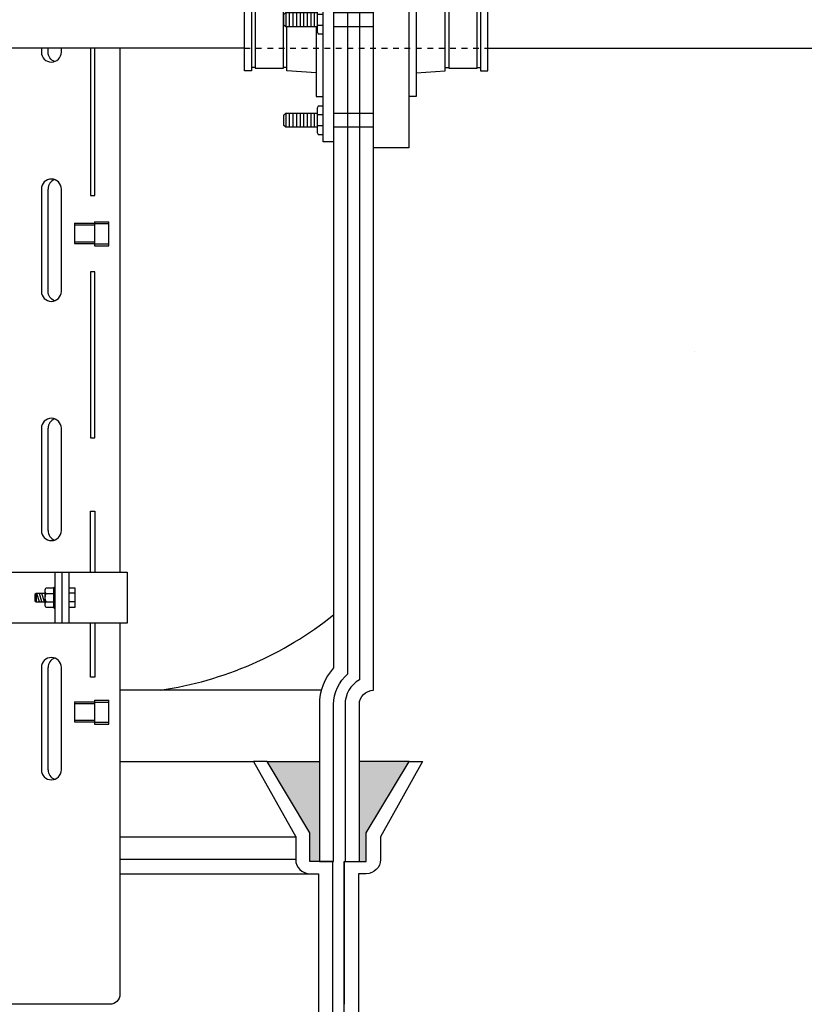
# Model space of a CAD drawing. Extents: x -285 to 5863, y 308 to 3178.
# Tile 235 of 256: x 1541 to 1554, y 918 to 935. Entities that reach past the tile are written whole.
import ezdxf

# ---------------------------------------------------------------- set-up
doc = ezdxf.new("R2010")
doc.units = 0
doc.header["$MEASUREMENT"] = 0
doc.header["$PDSIZE"] = 1
doc.linetypes.add('HIDDEN5', pattern=[0.05, 0.025, -0.025])
doc.layers.get('DEFPOINTS').update_dxf_attribs({"linetype": 'CONTINUOUS'})
for name, color, linetype in [('BOOT-CONDUIT', 1, 'CONTINUOUS'), ('CONDUIT', 2, 'CONTINUOUS'), ('DIM', 3, 'CONTINUOUS'), ('FRP-COLLAR', 1, 'CONTINUOUS'), ('FRP-SUMP', 2, 'CONTINUOUS'), ('PEAGRAVEL-HATCH', 3, 'CONTINUOUS'), ('PROBE', 2, 'CONTINUOUS')]:
    doc.layers.add(name, color=color, linetype=linetype)
doc.styles.add('SIMPLEX', font='simplex')
doc.dimstyles.new('DIM64', dxfattribs={"dimscale": 64, "dimtxt": 0.09375, "dimasz": 0.09375, "dimexe": 0.0625, "dimexo": 0.0625, "dimgap": 0.046875, "dimtad": 1, "dimdec": 4, "dimzin": 3, "dimdsep": 46, "dimlunit": 4, "dimtxsty": 'SIMPLEX', "dimcen": 0, "dimclrd": 256, "dimclre": 256, "dimclrt": 256, "dimadec": 0, "dimazin": 0, "dimtfac": 1, "dimtdec": 4, "dimtmove": 0, "dimatfit": 3, "dimfxl": 1, "dimfrac": 2, "dimtolj": 1, "dimtzin": 0, "dimarcsym": 0})

# ---------------------------------------------------------------- blocks, each defined once
blk = doc.blocks.new('*D13')
at = {"layer": 'DEFPOINTS', "color": 0, "transparency": 16777216}
for p in [(1368.547, 978.296), (2031.773, 978.015), (1368.547, 700.523)]:
    blk.add_point(p, dxfattribs=at)
at = {"layer": 'DIM', "lineweight": -2, "transparency": 16777216}
for p, q in [((1368.547, 974.296), (1368.547, 696.523)), ((2031.773, 974.015), (2031.773, 696.523)), ((2025.773, 700.523), (1374.547, 700.523))]:
    blk.add_line(p, q, dxfattribs=at)
at = {"layer": 'DIM', "transparency": 16777216}
for points in [[(1374.547, 701.523), (1374.547, 699.523), (1368.547, 700.523)], [(2025.773, 701.523), (2025.773, 699.523), (2031.773, 700.523)]]:
    blk.add_solid(points, dxfattribs=at)
at = {"layer": 'DIM', "transparency": 16777216, "insert": (1700.16, 708.095), "char_height": 6, "attachment_point": 5, "style": 'SIMPLEX'}
blk.add_mtext('\\A1;55\'-3 1/4" (F.V. TANK SLAB)', dxfattribs=at)
blk = doc.blocks.new('A$C46192D44')
at = {"layer": 'BOOT-CONDUIT', "color": 7}
for p, q in [((-3.534, 1.638), (-3.534, 1.885)), ((-3.471, 1.638), (-3.471, 1.885)), ((-3.409, 1.638), (-3.409, 1.885)), ((-3.346, 1.638), (-3.346, 1.885)), ((-3.284, 1.638), (-3.284, 1.885)), ((-3.221, 1.638), (-3.221, 1.885)), ((-3.159, 1.638), (-3.159, 1.885)), ((-3.096, 1.638), (-3.096, 1.885)), ((-3.034, 1.638), (-3.034, 1.885)), ((-2.879, 1.861), (-2.985, 1.861)), ((-1.996, 1.885), (-2.696, 1.885)), ((-2.985, 1.662), (-2.879, 1.662)), ((-2.696, 1.638), (-1.996, 1.638)), ((-3.534, 0.124), (-3.534, -0.124)), ((-3.471, 0.124), (-3.471, -0.124)), ((-3.409, 0.124), (-3.409, -0.124)), ((-3.346, 0.124), (-3.346, -0.124)), ((-3.284, 0.124), (-3.284, -0.124)), ((-3.221, 0.124), (-3.221, -0.124)), ((-3.159, 0.124), (-3.159, -0.124)), ((-3.096, 0.124), (-3.096, -0.124)), ((-3.034, 0.124), (-3.034, -0.124)), ((-2.985, 0.099), (-2.879, 0.099)), ((-2.696, 0.124), (-1.996, 0.124)), ((-2.879, -0.099), (-2.985, -0.099)), ((-1.996, -0.124), (-2.696, -0.124)), ((-3.534, -1.638), (-3.534, -1.885)), ((-3.471, -1.638), (-3.471, -1.885)), ((-3.409, -1.638), (-3.409, -1.885)), ((-3.346, -1.638), (-3.346, -1.885)), ((-3.284, -1.638), (-3.284, -1.885)), ((-3.221, -1.638), (-3.221, -1.885)), ((-3.159, -1.638), (-3.159, -1.885)), ((-3.096, -1.638), (-3.096, -1.885)), ((-3.034, -1.638), (-3.034, -1.885)), ((-2.985, -1.662), (-2.879, -1.662)), ((-2.696, -1.638), (-1.996, -1.638)), ((-2.879, -1.861), (-2.985, -1.861)), ((-1.996, -1.885), (-2.696, -1.885))]:
    blk.add_line(p, q, dxfattribs=at)
at = {"layer": 'BOOT-CONDUIT', "linetype": 'Continuous'}
for p, q in [((-4.132, 0.835), (-4.07, 0.835)), ((-3.575, 0.835), (-3.513, 0.835)), ((-0.681, 0.835), (-0.743, 0.835)), ((-0.124, 0.835), (-0.186, 0.835)), ((-4.07, -0.835), (-4.132, -0.835)), ((-3.513, -0.835), (-3.575, -0.835)), ((-0.743, -0.835), (-0.681, -0.835)), ((-0.186, -0.835), (-0.124, -0.835))]:
    blk.add_line(p, q, dxfattribs=at)
for points in [[(-1.996, -2.243), (-1.996, 2.243), (-1.377, 2.243), (-1.377, -2.243)], [(-4.132, -0.897), (-4.255, -0.897), (-4.255, 0.897), (-4.132, 0.897), (-4.132, 0.835), (-4.132, -0.835)], [(0, -0.897), (0, 0.897), (-0.124, 0.897), (-0.124, 0.835), (-0.124, -0.835), (-0.124, -0.897)]]:
    blk.add_lwpolyline(points, close=True, dxfattribs=at)
at = {"layer": 'BOOT-CONDUIT'}
blk.add_lwpolyline([(-2.879, 2.139), (-2.696, 2.139), (-2.696, -2.138), (-2.879, -2.138), (-2.879, 2.139), (-2.879, 2.083)], dxfattribs=at)
at = {"layer": 'BOOT-CONDUIT', "color": 7}
for points in [[(-2.879, 1.514), (-2.965, 1.514), (-2.985, 1.547), (-2.985, 1.976), (-2.965, 2.009), (-2.879, 2.009)], [(-2.985, 1.885), (-3.534, 1.885), (-3.565, 1.854), (-3.565, 1.669), (-3.562, 1.666), (-3.534, 1.638), (-2.985, 1.638)], [(-4.07, 0.851), (-4.07, -0.851), (-3.575, -0.851), (-3.575, 0.851)], [(-0.681, 0.851), (-0.681, -0.851), (-0.186, -0.851), (-0.186, 0.851)], [(-2.879, 0.247), (-2.965, 0.247), (-2.985, 0.214), (-2.985, -0.214), (-2.965, -0.247), (-2.879, -0.247)], [(-2.985, -0.124), (-3.534, -0.124), (-3.565, -0.093), (-3.565, 0.093), (-3.562, 0.096), (-3.534, 0.124), (-2.985, 0.124)], [(-2.879, -1.514), (-2.965, -1.514), (-2.985, -1.547), (-2.985, -1.976), (-2.965, -2.009), (-2.879, -2.009)], [(-2.985, -1.885), (-3.534, -1.885), (-3.565, -1.854), (-3.565, -1.669), (-3.562, -1.666), (-3.534, -1.638), (-2.985, -1.638)]]:
    blk.add_lwpolyline(points, dxfattribs=at)
for points in [[(-3.941, 1.059), (-4.06, 1.059, -1), (-3.585, 1.059), (-3.704, 1.059)], [(-0.552, 1.059), (-0.671, 1.059, -1), (-0.196, 1.059), (-0.314, 1.059)], [(-3.59, 1.11, 0.351872), (-3.576, 1.099), (-3.557, 1.099, -0.414214), (-3.525, 1.067), (-3.525, 0.882, -0.414214), (-3.557, 0.851), (-4.088, 0.851, -0.414213), (-4.119, 0.883), (-4.119, 1.067, -0.414214), (-4.088, 1.099), (-4.069, 1.099, 0.351882), (-4.054, 1.11)], [(-0.201, 1.11, 0.351872), (-0.187, 1.099), (-0.167, 1.099, -0.414214), (-0.136, 1.067), (-0.136, 0.882, -0.414214), (-0.168, 0.851), (-0.699, 0.851, -0.414213), (-0.73, 0.883), (-0.73, 1.067, -0.414214), (-0.698, 1.099), (-0.68, 1.099, 0.351882), (-0.665, 1.11)]]:
    blk.add_lwpolyline(points, format="xyb", dxfattribs=at)
at = {"layer": 'BOOT-CONDUIT', "linetype": 'Continuous'}
for points in [[(-2.879, 1.346), (-3.002, 1.346), (-3.002, 0.124)], [(-1.377, 1.346), (-1.253, 1.346), (-1.253, -1.346), (-1.377, -1.346)], [(-3.513, 0.124), (-3.513, 0.835), (-3.513, 0.897), (-3.002, 0.933)], [(-1.253, -0.933), (-0.743, -0.897), (-0.743, 0.835), (-0.743, 0.897), (-1.253, 0.933)], [(-3.002, -0.933), (-3.513, -0.897), (-3.513, -0.124)], [(-3.002, -0.124), (-3.002, -1.346), (-2.879, -1.346)]]:
    blk.add_lwpolyline(points, dxfattribs=at)
at = {"layer": 'BOOT-CONDUIT', "color": 7}
for centre in [(-3.822, 1.059), (-0.433, 1.059)]:
    blk.add_circle(centre, 0.119, dxfattribs=at)
at = {"layer": 'BOOT-CONDUIT', "color": 8}
for centre in [(-3.822, 1.059), (-0.433, 1.059)]:
    blk.add_circle(centre, 0.103, dxfattribs=at)

msp = doc.modelspace()

# ---------------------------------------------------------------- hatches: boundary and pattern name
at = {"layer": 'FRP-SUMP'}
for points in [[(1545.88607, 921.77328), (1544.97183, 921.77328), (1545.72183, 920.52328), (1545.72183, 920.02328), (1545.87183, 920.02328), (1545.88607, 920.02328)], [(1547.45528, 921.77328), (1546.58607, 921.77328), (1546.58607, 920.02328), (1546.70528, 920.02328), (1546.70528, 920.52328)]]:
    msp.add_hatch(color=256, dxfattribs=at).paths.add_polyline_path(points)
at = {"layer": 'PEAGRAVEL-HATCH'}
h = msp.add_hatch(dxfattribs=at)
h.set_pattern_fill('AR-SAND', color=256, scale=7.5, style=0)
h.set_pattern_definition([(37.5, (1541.131, 931.786), (-0.4725, 14.451), [0, -11.4, 0, -12.75, 0, -12.1875]), (7.5, (1541.131, 931.786), (13.273, 21.166), [0, -6.15, 0, -10.275, 0, -3.9375]), (327.5, (1531.906, 931.786), (23.356, 0.0424), [0, -3.75, 0, -13.5, 0, -17.625]), (317.5, (1531.906, 931.786), (22.546, 6.583), [0, -1.875, 0, -8.85, 0, -10.125])])
edge = h.paths.add_edge_path()
edge.add_line((1558.50547, 964.50891), (1541.13125, 964.50891))
edge.add_line((1541.13125, 964.50891), (1541.13242, 961.19658))
edge.add_arc((1487.21536, 832.27575), 139.74129, 65.4201994, 67.3044212, ccw=False)
edge.add_arc((1544.88607, 957.71641), 1.7, 0, 74.436861, ccw=False)
edge.add_line((1546.58607, 957.71641), (1546.58607, 945.77096))
edge.add_line((1546.58607, 945.77096), (1547.46952, 945.77096))
edge.add_line((1547.46952, 945.77096), (1547.70605, 945.77096))
edge.add_line((1547.70605, 945.77096), (1546.96952, 944.45572))
edge.add_line((1546.96952, 944.45572), (1546.96952, 944.05737))
edge.add_arc((1546.71952, 944.05737), 0.25, -90, 0, ccw=False)
edge.add_line((1546.71952, 943.80737), (1546.58607, 943.80737))
edge.add_line((1546.58607, 943.80737), (1546.58607, 942.27096))
edge.add_arc((1546.83607, 942.27096), 0.25, 180, 270)
edge.add_line((1546.83607, 942.02096), (1546.83607, 939.0151))
edge.add_line((1546.83607, 939.0151), (1547.45482, 939.0151))
edge.add_line((1547.45482, 939.0151), (1547.45482, 938.11792))
edge.add_line((1547.45482, 938.11792), (1547.57857, 938.11792))
edge.add_line((1547.57857, 938.11792), (1547.57857, 937.70503))
edge.add_line((1547.57857, 937.70503), (1548.15108, 937.665))
edge.add_line((1548.15108, 937.665), (1548.15108, 937.14713))
edge.add_line((1548.15108, 937.14713), (1548.64608, 937.14713))
edge.add_line((1548.64608, 937.14713), (1548.64608, 937.60745))
edge.add_line((1548.64608, 937.60745), (1548.70796, 937.60745))
edge.add_line((1548.70796, 937.60745), (1548.70796, 937.66932))
edge.add_line((1548.70796, 937.66932), (1548.83171, 937.66932))
edge.add_line((1548.83171, 937.66932), (1548.83171, 937.14713))
edge.add_line((1548.83171, 937.14713), (1553.78465, 937.14713))
edge.add_ellipse((1553.78465, 936.95963), major_axis=(0, 0.1875), ratio=0.47920074, start_angle=180, end_angle=360, ccw=False)
edge.add_ellipse((1553.78465, 936.58463), major_axis=(0, -0.1875), ratio=0.47920074, start_angle=0, end_angle=180, ccw=False)
edge.add_line((1553.78465, 936.39713), (1548.83171, 936.39713))
edge.add_line((1548.83171, 936.39713), (1548.83171, 935.87495))
edge.add_line((1548.83171, 935.87495), (1548.64608, 935.87495))
edge.add_line((1548.64608, 935.87495), (1548.64608, 935.92098))
edge.add_line((1548.64608, 935.92098), (1548.08921, 935.92098))
edge.add_line((1548.08921, 935.92098), (1548.08921, 935.87495))
edge.add_line((1548.08921, 935.87495), (1547.57857, 935.83924))
edge.add_line((1547.57857, 935.83924), (1547.57857, 935.42635))
edge.add_line((1547.57857, 935.42635), (1547.45482, 935.42635))
edge.add_line((1547.45482, 935.42635), (1547.45482, 934.52917))
edge.add_line((1547.45482, 934.52917), (1546.83607, 934.52917))
edge.add_line((1546.83607, 934.52917), (1546.83607, 933.52917))
edge.add_line((1546.83607, 933.52917), (1547.45482, 933.52917))
edge.add_line((1547.45482, 933.52917), (1547.45482, 932.63198))
edge.add_line((1547.45482, 932.63198), (1547.57857, 932.63198))
edge.add_line((1547.57857, 932.63198), (1547.57857, 932.21909))
edge.add_line((1547.57857, 932.21909), (1548.15108, 932.17906))
edge.add_line((1548.15108, 932.17906), (1548.15108, 931.7862))
edge.add_line((1548.15108, 931.7862), (1548.64608, 931.7862))
edge.add_line((1548.64608, 931.7862), (1548.64608, 932.12151))
edge.add_line((1548.64608, 932.12151), (1548.70796, 932.12151))
edge.add_line((1548.70796, 932.12151), (1548.70796, 932.18339))
edge.add_line((1548.70796, 932.18339), (1548.83171, 932.18339))
edge.add_line((1548.83171, 932.18339), (1548.83171, 931.7862))
edge.add_line((1548.83171, 931.7862), (1555.50547, 931.7862))
edge.add_arc((1555.50547, 934.7862), 3, 270, 360)
edge.add_line((1558.50547, 934.7862), (1558.50547, 964.50891))
h.paths.add_polyline_path([(1548.63618, 937.83119), (1548.51738, 937.83119, -1), (1548.27978, 937.83119), (1548.16098, 937.83119, -1)], flags=16)
h.paths.add_polyline_path([(1548.50154, 937.83119, -1), (1548.29562, 937.83119, -1)], flags=0)
h.paths.add_polyline_path([(1548.63618, 932.34525), (1548.51738, 932.34525, -1), (1548.27978, 932.34525), (1548.16098, 932.34525, -1)], flags=16)
h.paths.add_polyline_path([(1548.50154, 932.34525, -1), (1548.29562, 932.34525, -1)], flags=0)
h = msp.add_hatch(dxfattribs=at)
h.set_pattern_fill('AR-SAND', color=256, scale=7.5, style=0)
h.set_pattern_definition([(37.5, (1546.572, 915.523), (-0.4725, 14.451), [0, -11.4, 0, -12.75, 0, -12.1875]), (7.5, (1546.572, 915.523), (13.273, 21.166), [0, -6.15, 0, -10.275, 0, -3.9375]), (327.5, (1537.347, 915.523), (23.356, 0.0424), [0, -3.75, 0, -13.5, 0, -17.625]), (317.5, (1537.347, 915.523), (22.546, 6.583), [0, -1.875, 0, -8.85, 0, -10.125])])
h.paths.add_polyline_path([(1563.87181, 930.7862), (1555.50547, 930.7862), (1548.83171, 930.7862), (1548.83171, 930.38901), (1548.70796, 930.38901), (1548.70796, 930.45088), (1548.64608, 930.45088), (1548.64608, 930.43504), (1548.15108, 930.43504), (1548.08921, 930.45088), (1548.08921, 930.38901), (1547.57857, 930.3533), (1547.57857, 929.94042), (1547.45482, 929.94042), (1547.45482, 929.04323), (1546.83607, 929.04323), (1546.83607, 923.02328, 0.41421356), (1546.58607, 922.77328), (1546.58607, 921.77328), (1547.45528, 921.77328), (1547.6918, 921.77328), (1546.95527, 920.45804), (1546.95527, 920.05969, -0.41421356), (1546.70527, 919.80969), (1546.57181, 919.80969), (1546.57181, 915.52328), (1554.37181, 915.52328), (1555.37181, 917.52328), (1560.37181, 917.52328), (1561.37181, 915.52328), (1562.97261, 915.52328), (1562.97261, 915.87484, 0.41421356), (1563.62181, 916.52404), (1563.87181, 916.52404)])

# ---------------------------------------------------------------- linework, layer by layer
at = {"layer": 'CONDUIT'}
for p, q in [((1544.57622, 934.26579), (1538.87427, 934.26579)), ((1548.83171, 934.26579), (1555.50547, 934.26579))]:
    msp.add_line(p, q, dxfattribs=at)
at = {"layer": 'CONDUIT', "color": 7, "linetype": 'HIDDEN5'}
msp.add_line((1544.57622, 934.26579), (1548.83171, 934.26579), dxfattribs=at)
at = {"layer": 'FRP-COLLAR', "color": 7, "linetype": 'Continuous'}
for p, q in [((1542.39683, 921.77328), (1544.74954, 921.77328)), ((1542.39683, 920.45804), (1545.48607, 920.45804)), ((1545.48607, 920.05969), (1542.39683, 920.05969)), ((1542.39683, 919.80969), (1545.73607, 919.80969))]:
    msp.add_line(p, q, dxfattribs=at)
at = {"layer": 'FRP-COLLAR'}
for points in [[(1546.12181, 915.52328), (1546.12181, 920.02328), (1545.87181, 920.02328), (1545.72181, 920.02328), (1545.72181, 920.52328), (1544.97181, 921.77328), (1544.73528, 921.77328), (1545.47181, 920.45804), (1545.47181, 920.05969, 0.41421356), (1545.72181, 919.80969), (1545.87181, 919.80969), (1545.87181, 915.52328)], [(1546.32181, 915.52328), (1546.32181, 920.02328), (1546.32181, 917.52328), (1546.32181, 920.02328), (1546.32181, 917.52328), (1546.32181, 920.02328), (1546.57181, 920.02328), (1546.70527, 920.02328), (1546.70527, 920.52328), (1547.45527, 921.77328), (1547.6918, 921.77328), (1546.95527, 920.45804), (1546.95527, 920.05969, -0.41421356), (1546.70527, 919.80969), (1546.57181, 919.80969), (1546.57181, 915.52328)]]:
    msp.add_lwpolyline(points, format="xyb", close=True, dxfattribs=at)
at = {"layer": 'FRP-SUMP', "color": 7}
msp.add_line((1545.91955, 923.02324), (1542.39683, 923.02324), dxfattribs=at)
at = {"layer": 'FRP-SUMP'}
for p, q in [((1544.97183, 921.77328), (1545.88607, 921.77328)), ((1547.45528, 921.77328), (1546.58607, 921.77328))]:
    msp.add_line(p, q, dxfattribs=at)
msp.add_lwpolyline([(1546.13607, 920.02328), (1546.13607, 922.77328, -0.22167085), (1546.38607, 923.30947), (1546.38607, 941.73477, -0.22167085), (1546.13607, 942.27096), (1546.13607, 944.02096), (1545.88607, 944.02096), (1545.73607, 944.02096), (1545.73607, 944.52096), (1544.98607, 945.77096), (1544.74954, 945.77096), (1545.48607, 944.45572), (1545.48607, 944.05737, 0.41421356), (1545.73607, 943.80737), (1545.88607, 943.80737), (1545.88607, 942.27096, 0.18776323), (1546.13607, 941.6287), (1546.13607, 923.41554, 0.18776323), (1545.88607, 922.77328), (1545.88607, 920.02328), (1546.13607, 920.02328)], format="xyb", close=True, dxfattribs=at)
msp.add_lwpolyline([(1546.58607, 941.83794), (1546.58607, 923.20629, 0.26794919), (1546.33607, 922.77328), (1546.33607, 920.02328), (1546.58607, 920.02328), (1546.58607, 922.77328, -0.41421356), (1546.83607, 923.02328), (1546.83607, 942.02096)], format="xyb", dxfattribs=at)
at = {"layer": 'FRP-SUMP', "color": 7}
msp.add_arc((1542.16878, 929.31874), 6.36447, 278.442948, 308.561095, dxfattribs=at)
at = {"layer": 'PROBE', "color": 7}
for p, q in [((1541.13903, 934.19816), (1541.13903, 934.26579)), ((1541.13903, 930.00858), (1541.13903, 931.79993)), ((1541.6013, 931.2019), (1541.95392, 931.2019)), ((1541.6013, 931.2019), (1541.6013, 930.84732)), ((1541.6013, 931.17273), (1541.95392, 931.17273)), ((1541.95392, 931.22879), (1541.95392, 930.80709)), ((1541.95392, 931.22879), (1542.20184, 931.22879)), ((1541.95392, 931.1941), (1542.20184, 931.1941)), ((1542.20184, 930.80709), (1542.20184, 931.22879)), ((1541.6013, 930.87649), (1541.95392, 930.87649)), ((1541.6013, 930.84732), (1541.95392, 930.84732)), ((1541.95392, 930.84178), (1542.20184, 930.84178)), ((1541.95392, 930.80709), (1542.20184, 930.80709)), ((1541.13903, 925.819), (1541.13903, 927.61035)), ((1540.92839, 924.71687), (1540.92839, 924.57142)), ((1540.98657, 924.57142), (1540.94294, 924.71687)), ((1541.0302, 924.57142), (1540.98657, 924.71687)), ((1541.07384, 924.57142), (1541.0302, 924.71687)), ((1541.07956, 924.76413), (1541.07956, 924.52415)), ((1541.10442, 924.71687), (1541.23384, 924.71687)), ((1541.61233, 924.72414), (1541.51052, 924.72414)), ((1540.94294, 924.57142), (1540.92839, 924.6199)), ((1541.10442, 924.57142), (1541.23384, 924.57142)), ((1541.51052, 924.57869), (1541.61233, 924.57869)), ((1541.13903, 921.62943), (1541.13903, 923.42077)), ((1541.6013, 922.82274), (1541.6013, 922.46817)), ((1541.6013, 922.82274), (1541.95392, 922.82274)), ((1541.95392, 922.84964), (1541.95392, 922.42793)), ((1541.95392, 922.84964), (1542.20184, 922.84964)), ((1542.20184, 922.42793), (1542.20184, 922.84964)), ((1541.6013, 922.79357), (1541.95392, 922.79357)), ((1541.95392, 922.81495), (1542.20184, 922.81495)), ((1541.6013, 922.49734), (1541.95392, 922.49734)), ((1541.6013, 922.46817), (1541.95392, 922.46817)), ((1541.95392, 922.46263), (1542.20184, 922.46263)), ((1541.95392, 922.42793), (1542.20184, 922.42793))]:
    msp.add_line(p, q, dxfattribs=at)
at = {"layer": 'PROBE'}
for p, q in [((1541.26162, 924.19969), (1541.26162, 925.0886)), ((1541.38607, 924.19969), (1541.38607, 925.0886)), ((1541.51052, 924.19969), (1541.51052, 925.0886))]:
    msp.add_line(p, q, dxfattribs=at)
at = {"layer": 'PROBE', "color": 7}
for points in [[(1541.02132, 934.26579), (1541.02132, 934.19816, 1), (1541.37152, 934.19816), (1541.37152, 934.26579)], [(1541.02132, 934.26579), (1541.02132, 934.19816, 1), (1541.37152, 934.19816), (1541.37152, 934.26579)], [(1541.25528, 934.03325, -0.31702163), (1541.13903, 934.19816), (1541.13903, 934.26579)], [(1541.02132, 930.60447), (1541.02132, 930.00858, 1), (1541.37152, 930.00858), (1541.37152, 930.60997)], [(1541.25528, 929.84367, -0.31702163), (1541.13903, 930.00858), (1541.13903, 930.59898)], [(1541.23384, 924.8114), (1541.10442, 924.8114, 0.52604367), (1541.10442, 924.71687, 0.34192839), (1541.10442, 924.57142, 0.52604367), (1541.10442, 924.47689), (1541.23384, 924.47689)]]:
    msp.add_lwpolyline(points, format="xyb", dxfattribs=at)
for points in [[(1541.88093, 934.26579), (1541.88093, 931.68453), (1541.9598, 931.68453), (1541.9598, 934.26579)], [(1541.88093, 925.0886), (1541.88093, 926.16178), (1541.9598, 926.16178), (1541.9598, 925.0886)], [(1541.07956, 924.71687), (1540.92839, 924.71687), (1540.90999, 924.69846), (1540.90999, 924.58983), (1540.92839, 924.57142), (1541.07956, 924.57142)], [(1541.51052, 924.47689), (1541.61233, 924.47689), (1541.61233, 924.8114), (1541.51052, 924.8114)], [(1541.9598, 924.19969), (1541.9598, 923.25486), (1541.88093, 923.25486), (1541.88093, 924.19969)]]:
    msp.add_lwpolyline(points, dxfattribs=at)
at = {"layer": 'PROBE'}
msp.add_lwpolyline([(1542.39683, 934.26579), (1542.39683, 925.0886)], dxfattribs=at)
at = {"layer": 'PROBE', "color": 7}
for points in [[(1541.37152, 930.00858), (1541.37152, 931.79993, 1), (1541.02132, 931.79993), (1541.02132, 930.00858, 1)], [(1541.37152, 925.819), (1541.37152, 927.61035, 1), (1541.02132, 927.61035), (1541.02132, 925.819, 1)], [(1541.26162, 924.8114, 1), (1541.23384, 924.8114), (1541.23384, 924.47689, 1), (1541.26162, 924.47689)], [(1541.37152, 921.62943), (1541.37152, 923.42077, 1), (1541.02132, 923.42077), (1541.02132, 921.62943, 1)]]:
    msp.add_lwpolyline(points, format="xyb", close=True, dxfattribs=at)
msp.add_lwpolyline([(1541.9598, 930.35135), (1541.88093, 930.35135), (1541.88093, 927.44443), (1541.9598, 927.44443), (1541.9598, 930.35135)], close=True, dxfattribs=at)
at = {"layer": 'PROBE'}
msp.add_lwpolyline([(1540.25064, 925.0886), (1542.52149, 925.0886), (1542.52149, 924.19969), (1540.25064, 924.19969)], close=True, dxfattribs=at)
msp.add_lwpolyline([(1542.39683, 924.19969), (1542.39683, 917.70106, -0.41421356), (1542.21904, 917.52328), (1540.55309, 917.52328, -0.41421356), (1540.37531, 917.70106), (1540.37531, 924.19969)], format="xyb", dxfattribs=at)
at = {"layer": 'PROBE', "color": 7}
for centre, start, end in [((1541.31413, 931.79993), 109.641034, 180), ((1541.31413, 927.61035), 109.641034, 180), ((1541.31413, 925.819), 180, 250.358966), ((1541.31413, 923.42077), 109.641034, 180), ((1541.31413, 921.62943), 180, 250.358966)]:
    msp.add_arc(centre, 0.1751, start, end, dxfattribs=at)

# ---------------------------------------------------------------- block references
at = {"layer": 'BOOT-CONDUIT'}
msp.add_blockref('A$C46192D44', (1548.83171, 934.76579), dxfattribs=at)

# ---------------------------------------------------------------- dimensions: what is measured, and where the dimension line sits
at = {"layer": 'DIM'}
dim = msp.add_linear_dim(base=(1368.54722, 700.52328), p1=(2031.77254, 978.01471), p2=(1368.54722, 978.29596), angle=180, text='<> (F.V. TANK SLAB)', dimstyle='DIM64', dxfattribs=at)
dim.commit()
dim.dimension.update_dxf_attribs({"geometry": '*D13', "text_midpoint": (1700.15988, 708.09471)})

doc.saveas('drawing.dxf')
